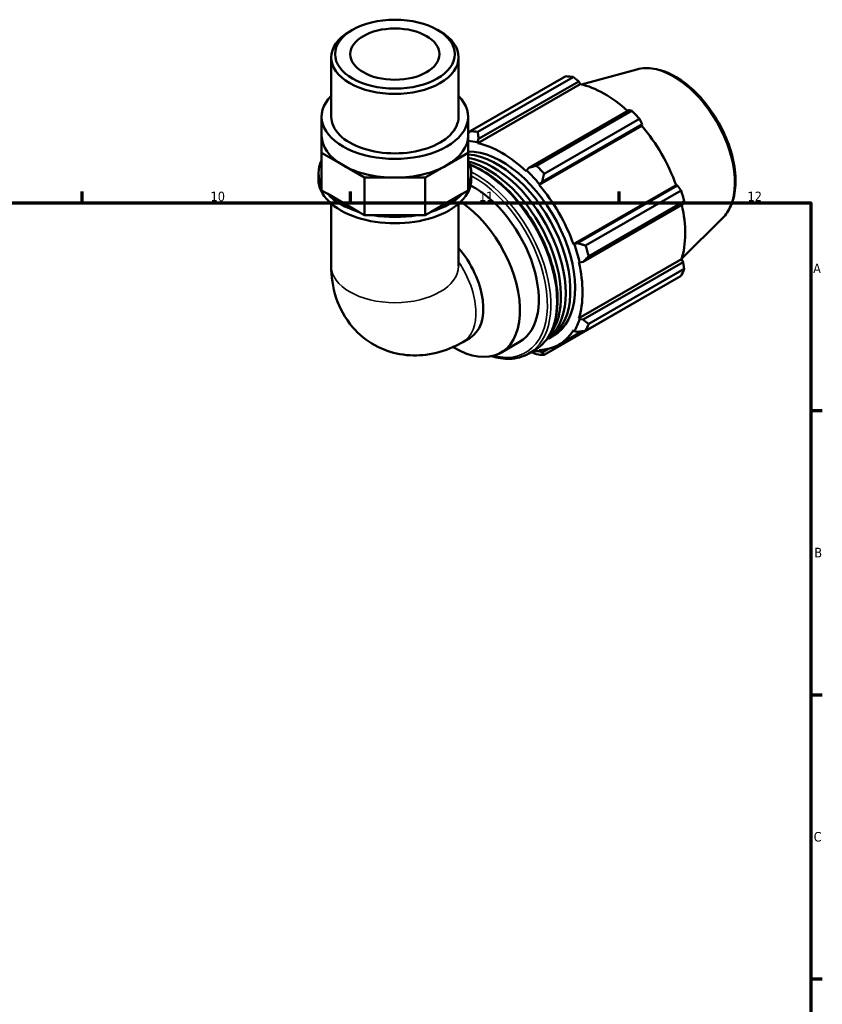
# Model space of a CAD drawing. Header units: millimetres. Extents: x 0 to 931, y 0 to 920.
# Tile 6 of 6: x 614 to 824, y 365 to 622. Entities that reach past the tile are written whole.
import ezdxf

# ---------------------------------------------------------------- set-up
doc = ezdxf.new("R2010")
doc.units = ezdxf.units.MM
for name, color, linetype, lineweight in [('Border (ISO)', 7, 'Continuous', 70), ('Visible (ISO)', 7, 'Continuous', 50), ('Visible Narrow (ISO)', 7, 'Continuous', 35)]:
    doc.layers.add(name, color=color, linetype=linetype, lineweight=lineweight)
doc.styles.add('Note Text (ISO)', font='tahoma.ttf')

# ---------------------------------------------------------------- blocks, each defined once
blk = doc.blocks.new('Borders Default Border')
at = {"layer": 'Border (ISO)'}
for p, q in [((630.75, 574), (630.75, 576.9)), ((700.83, 574), (700.83, 576.9)), ((770.92, 574), (770.92, 576.9)), ((821, 519.75), (823.9, 519.75)), ((821, 445.5), (823.9, 445.5)), ((821, 371.25), (823.9, 371.25))]:
    blk.add_line(p, q, dxfattribs=at)
at = {"layer": 'Border (ISO)', "flags": 128}
blk.add_lwpolyline([(20, 20), (20, 574), (821, 574), (821, 20), (20, 20)], dxfattribs=at)
at = {"layer": 'Border (ISO)', "color": 232, "true_color": 0xca0064, "char_height": 2.5, "attachment_point": 7, "style": 'Note Text (ISO)'}
for s, insert in [('10', (664.29, 574.35)), ('11', (734.37, 574.4)), ('12', (804.46, 574.4)), ('A', (821.59, 555.62)), ('B', (821.89, 481.37)), ('C', (821.73, 407.08))]:
    blk.add_mtext(s, dxfattribs=dict(at, insert=insert))

msp = doc.modelspace()

# ---------------------------------------------------------------- linework, layer by layer
at = {"layer": 'Visible (ISO)'}
for p, q in [((701.312, 619.155), (700.604, 618.744)), ((723.497, 619.155), (724.205, 618.744)), ((695.78, 596.465), (695.78, 612.001)), ((729.029, 596.465), (729.029, 612.001)), ((732.07, 592.689), (756.986, 607.037)), ((775.574, 608.833), (761.08, 604.902)), ((734.021, 589.535), (760.809, 604.961)), ((758.961, 606.845), (734.045, 592.497)), ((734.27, 590.662), (760.385, 605.701)), ((760.385, 605.701), (760.809, 604.961)), ((773.449, 598.177), (747.334, 583.139)), ((749.369, 583.673), (774.284, 598.021)), ((693.286, 591.56), (693.286, 596.465)), ((731.522, 591.56), (731.522, 596.465)), ((750.832, 579.449), (776.947, 594.488)), ((776.26, 595.937), (751.344, 581.589)), ((776.947, 594.488), (776.854, 594.099)), ((693.286, 591.56), (693.286, 587)), ((732.002, 592.601), (731.522, 592.325)), ((731.522, 587), (731.522, 591.56)), ((750.066, 578.673), (776.854, 594.099)), ((733.953, 589.824), (734.27, 590.662)), ((734.021, 589.535), (733.953, 589.824)), ((693.286, 587), (698.886, 583.775)), ((693.286, 577.189), (693.286, 587)), ((725.923, 583.775), (731.522, 587)), ((731.522, 577.189), (731.522, 587)), ((692.455, 580.114), (692.455, 581.749)), ((698.886, 583.775), (704.485, 580.55)), ((720.323, 580.55), (725.923, 583.775)), ((732.354, 580.114), (732.354, 581.749)), ((746.745, 582.457), (746.677, 582.247)), ((747.334, 583.139), (746.745, 582.457)), ((704.485, 580.55), (712.404, 580.55)), ((704.485, 570.74), (704.485, 580.55)), ((712.404, 580.55), (720.323, 580.55)), ((720.323, 570.74), (720.323, 580.55)), ((750.066, 578.673), (750.17, 578.845)), ((750.17, 578.845), (750.832, 579.449)), ((694.856, 576.285), (693.286, 577.189)), ((702.915, 571.644), (694.856, 576.285)), ((729.952, 576.285), (721.893, 571.644)), ((731.522, 577.189), (729.952, 576.285)), ((759.015, 563.173), (785.803, 578.599)), ((786.185, 578.488), (760.07, 563.449)), ((762.179, 562.822), (787.095, 577.17)), ((785.803, 578.599), (786.185, 578.488)), ((695.78, 573.764), (695.78, 557.468)), ((729.029, 573.764), (729.029, 557.468)), ((761.519, 558.57), (787.634, 573.608)), ((787.913, 574.415), (762.998, 560.067)), ((704.485, 570.74), (702.915, 571.644)), ((721.893, 571.644), (720.323, 570.74)), ((706.706, 570.74), (704.485, 570.74)), ((718.103, 570.74), (706.706, 570.74)), ((720.323, 570.74), (718.103, 570.74)), ((797.941, 569.991), (787.267, 559.428)), ((760.07, 563.449), (759.216, 563.178)), ((759.216, 563.178), (759.015, 563.173)), ((760.419, 543.814), (787.207, 559.24)), ((760.419, 558.446), (760.634, 558.4)), ((760.634, 558.4), (761.519, 558.57)), ((787.634, 558.504), (761.519, 543.465)), ((787.207, 559.24), (787.634, 558.504)), ((762.998, 542.35), (787.913, 556.698)), ((787.095, 554.885), (762.179, 540.537)), ((751.344, 534.249), (776.26, 548.597)), ((760.634, 543.611), (760.419, 543.814)), ((761.519, 543.465), (760.634, 543.611)), ((755.2, 536.898), (761.317, 540.42)), ((759.015, 540.704), (759.216, 540.467)), ((759.216, 540.467), (760.07, 540.255)), ((730.105, 537.604), (732.013, 538.702)), ((740.069, 534.831), (744.972, 537.654)), ((752.6, 538.579), (753.825, 539.285)), ((747.341, 534.587), (748.887, 535.478)), ((750.17, 535.218), (750.066, 535.51)), ((750.832, 534.894), (750.17, 535.218)), ((752.413, 535.805), (750.832, 534.894))]:
    msp.add_line(p, q, dxfattribs=at)
for major_axis in [(15.627, 0), (11.637, 0)]:
    msp.add_ellipse((712.404, 612.816), major_axis=major_axis, ratio=0.5758617, dxfattribs=at)
for centre, major_axis, ratio, start_param, end_param in [((712.404, 612.001), (-16.625, 0), 0.5758617, 5.5016397, 10.2063236), ((766.623, 577.817), (-15.969, 27.731), 0.5780931, 5.8451561, 5.9396837), ((767.137, 578.113), (14.851, -25.79), 0.5780931, 2.0696433, 2.6635608), ((712.404, 596.465), (-19.118, 0), 0.5758617, 5.7667102, 9.9412531), ((766.623, 577.817), (15.969, -27.731), 0.5780931, 1.9181653, 2.0126929), ((712.404, 596.465), (-16.625, 0), 0.5758617, 0, 3.1415927), ((712.404, 591.56), (-19.118, 0), 0.5758617, 0, 0.7853982), ((712.404, 591.56), (19.118, 0), 0.5758617, 5.4977871, 6.2831853), ((741.707, 563.469), (-15.969, 27.731), 0.5780931, 5.8451561, 5.9396837), ((767.137, 578.113), (14.851, -25.79), 0.5780931, 1.2672974, 1.8781627), ((740.349, 562.687), (-15.011, 26.067), 0.5780931, 5.8051535, 5.9276497), ((740.349, 562.687), (-14.851, 25.79), 0.5780931, 5.1942882, 5.8051535), ((740.349, 562.687), (-13.476, 23.402), 0.5780931, 3.1415927, 5.9802454), ((739.123, 561.981), (-13.476, 23.402), 0.5780931, 3.096576, 5.9091201), ((712.404, 581.749), (-19.949, 0), 0.5758617, 5.9934983, 6.5728723), ((737.898, 561.275), (13.476, -23.402), 0.5780931, 0.0457446, 2.6985367), ((712.404, 581.749), (19.949, 0), 0.5758617, 5.9934983, 6.5728723), ((736.672, 560.57), (13.476, -23.402), 0.5780931, 0.2116138, 2.6239337), ((712.404, 591.56), (19.118, 0), 0.5758617, 3.9269908, 4.712389), ((712.404, 591.56), (19.118, 0), 0.5758617, 4.712389, 5.4977871), ((740.349, 562.687), (15.011, -26.067), 0.5780931, 1.8781627, 2.0526956), ((741.707, 563.469), (-15.969, 27.731), 0.5780931, 5.059758, 5.1542856), ((712.404, 580.114), (-19.949, 0), 0.5758617, 0, 3.1415927), ((712.404, 581.749), (19.949, 0), 0.5758617, 3.6373038, 4.2166778), ((712.404, 581.749), (19.949, 0), 0.5758617, 5.2081001, 5.7874741), ((732.995, 558.452), (11.977, -20.798), 0.5780931, 0, 2.4071945), ((740.349, 562.687), (-14.851, 25.79), 0.5780931, 4.4088901, 5.0197553), ((766.623, 577.817), (15.969, -27.731), 0.5780931, 1.1327672, 1.2272947), ((728.093, 555.629), (11.977, -20.798), 0.5780931, 5.4694555, 8.551857), ((767.137, 578.113), (14.851, -25.79), 0.5780931, 0.4818993, 1.0759774), ((712.404, 581.749), (19.949, 0), 0.5758617, 4.422702, 5.002076), ((723.716, 553.109), (8.296, -14.407), 0.5780931, 0, 1.8892278), ((740.349, 562.687), (15.011, -26.067), 0.5780931, 1.0927645, 1.2672974), ((741.707, 563.469), (-15.969, 27.731), 0.5780931, 4.2743598, 4.3688874), ((740.349, 562.687), (-14.851, 25.79), 0.5780931, 3.6234919, 4.2343571), ((766.623, 577.817), (15.969, -27.731), 0.5780931, 0.347369, 0.4418966), ((740.349, 562.687), (15.011, -26.067), 0.5780931, 0.3073663, 0.4818993), ((740.349, 562.687), (14.851, -25.79), 0.5780931, 5.9796864, 6.5905516), ((741.707, 563.469), (15.969, -27.731), 0.5780931, 0.347369, 0.4418966), ((740.349, 562.687), (15.011, -26.067), 0.5780931, 5.8948269, 5.9796864), ((741.707, 563.469), (15.969, -27.731), 0.5780931, 5.8451561, 5.9396837)]:
    msp.add_ellipse(centre, major_axis=major_axis, ratio=ratio, start_param=start_param, end_param=end_param, dxfattribs=at)
for points, knots in [([(775.574, 608.833), (776.978, 609.214), (778.496, 609.262), (781.745, 608.735), (783.486, 608.099), (786.988, 606.185), (788.749, 604.879), (792.065, 601.757), (793.62, 599.942), (796.378, 595.993), (797.582, 593.861), (799.528, 589.482), (800.27, 587.235), (801.212, 582.828), (801.41, 580.67), (801.208, 576.649), (800.809, 574.785), (799.552, 571.95), (798.832, 570.872), (797.941, 569.991)], [5.6508865, 5.6508865, 5.6508865, 5.6508865, 5.9396218, 5.9396218, 6.2578392, 6.2578392, 6.5894607, 6.5894607, 6.9204191, 6.9204191, 7.2497497, 7.2497497, 7.579163, 7.579163, 7.9102965, 7.9102965, 8.2416217, 8.2416217, 8.4901479, 8.4901479, 8.4901479, 8.4901479]), ([(731.97, 583.991), (732.021, 583.972), (732.071, 583.953), (734.233, 583.116), (736.381, 581.878), (740.557, 578.689), (742.583, 576.737), (746.308, 572.324), (748.005, 569.865), (750.906, 564.686), (752.109, 561.967), (753.9, 556.536), (754.487, 553.825), (754.98, 548.677), (754.885, 546.241), (754.003, 541.895), (753.218, 539.984), (751.228, 537.201), (750.139, 536.199), (748.887, 535.478)], [6.1133967, 6.1133967, 6.1133967, 6.1133967, 6.1211348, 6.1211348, 6.4442603, 6.4442603, 6.768043, 6.768043, 7.0911746, 7.0911746, 7.4140542, 7.4140542, 7.7372565, 7.7372565, 8.0611025, 8.0611025, 8.3837738, 8.3837738, 8.6413135, 8.6413135, 8.6413135, 8.6413135]), ([(695.78, 557.468), (695.78, 554.823), (696.121, 552.015), (697.962, 546.524), (699.345, 543.852), (703.005, 539.631), (704.984, 537.994), (709.249, 535.636), (711.484, 534.864), (716.045, 534.034), (718.353, 534.025), (723.066, 534.618), (725.385, 535.341), (728.385, 536.669), (729.265, 537.12), (730.105, 537.604)], [3.1415927, 3.1415927, 3.1415927, 3.1415927, 3.4557519, 3.4557519, 3.7308719, 3.7308719, 3.9390517, 3.9390517, 4.132108, 4.132108, 4.3410756, 4.3410756, 4.5974913, 4.5974913, 4.712389, 4.712389, 4.712389, 4.712389]), ([(747.341, 534.587), (745.852, 533.73), (744.137, 533.274), (740.82, 533.2), (739.263, 533.433), (737.671, 533.916)], [2.3581282, 2.3581282, 2.3581282, 2.3581282, 2.66427512, 2.66427512, 2.91026765, 2.91026765, 2.91026765, 2.91026765])]:
    msp.add_open_spline(points, degree=3, knots=knots, dxfattribs=at)
for points, weights in [([(760.385, 605.701), (759.69, 606.263), (758.961, 606.845)], [1.00206317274, 1.00143988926, 1]), ([(774.284, 598.021), (773.861, 598.102), (773.449, 598.177)], [1, 1.00143988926, 1.00206317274]), ([(776.947, 594.488), (776.613, 595.199), (776.26, 595.937)], [1.00206317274, 1.00143988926, 1]), ([(732.07, 592.689), (731.792, 592.331), (731.522, 591.98)], [1.01887259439, 1.01656135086, 1.01411391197]), ([(734.27, 590.662), (734.151, 591.556), (734.045, 592.497)], [1.00693231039, 1.01329853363, 1.01887259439]), ([(749.369, 583.673), (748.322, 583.395), (747.334, 583.139)], [1.01887259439, 1.01329853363, 1.00693231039]), ([(750.832, 579.449), (751.074, 580.492), (751.344, 581.589)], [1.00693231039, 1.01329853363, 1.01887259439]), ([(787.095, 577.17), (786.634, 577.844), (786.185, 578.488)], [1, 1.00143988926, 1.00206317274]), ([(787.634, 573.608), (787.774, 574.005), (787.913, 574.415)], [1.00206317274, 1.00143988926, 1]), ([(762.179, 562.822), (761.094, 563.137), (760.07, 563.449)], [1.01887259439, 1.01329853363, 1.00693231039]), ([(761.519, 558.57), (762.234, 559.298), (762.998, 560.067)], [1.00693231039, 1.01329853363, 1.01887259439]), ([(787.913, 556.698), (787.774, 557.621), (787.634, 558.504)], [1, 1.00143988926, 1.00206317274]), ([(776.26, 548.597), (776.278, 548.632), (776.295, 548.666)], [1, 1.00007256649, 1.00014305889]), ([(762.998, 542.35), (762.234, 542.914), (761.519, 543.465)], [1.01887259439, 1.01329853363, 1.00693231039]), ([(760.07, 540.255), (761.094, 540.388), (762.179, 540.537)], [1.00693231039, 1.01329853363, 1.01887259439]), ([(748.003, 534.969), (748.673, 534.706), (749.369, 534.441)], [1.01109997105, 1.01516182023, 1.01887259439]), ([(751.344, 534.249), (751.074, 534.573), (750.832, 534.894)], [1.01887259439, 1.01329853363, 1.00693231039])]:
    msp.add_rational_spline(points, weights, degree=2, dxfattribs=at)
at = {"layer": 'Visible Narrow (ISO)'}
for centre, major_axis, ratio, start_param, end_param in [((785.047, 588.427), (-11.313, 19.645), 0.5780931, 3.2927583, 6.1320197), ((734.994, 559.603), (13.893, -24.126), 0.5780931, 0, 2.5092833), ((733.448, 558.713), (13.893, -24.126), 0.5780931, 0, 2.4141361), ((732.995, 558.452), (13.574, -23.571), 0.5780931, 5.7737913, 8.6746759), ((721.809, 552.01), (8.296, -14.407), 0.5780931, 0, 1.6967392), ((712.404, 557.468), (16.625, 0), 0.5758617, 3.1415927, 6.2831853)]:
    msp.add_ellipse(centre, major_axis=major_axis, ratio=ratio, start_param=start_param, end_param=end_param, dxfattribs=at)

# ---------------------------------------------------------------- block references
msp.add_blockref('Borders Default Border', (0, 0))

doc.saveas('drawing.dxf')
